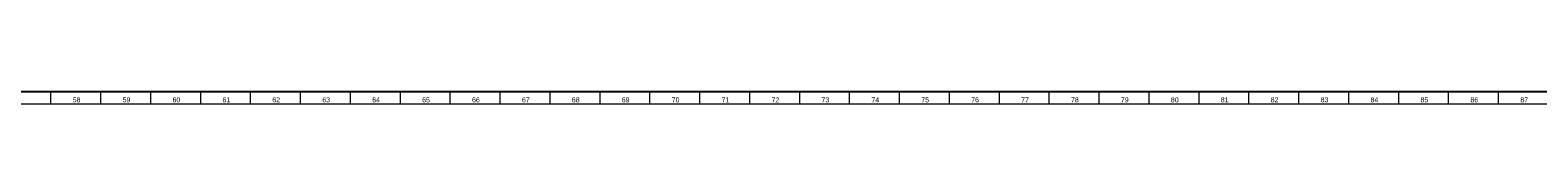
# Model space of a CAD drawing. Header units: millimetres. Extents: x -34 to 6620, y -230 to 4700.
# Tile 13 of 216: x 1142 to 1746, y 2 to 7. Entities that reach past the tile are written whole.
import ezdxf

# ---------------------------------------------------------------- set-up
doc = ezdxf.new("R2010")
doc.units = ezdxf.units.MM
doc.layers.add('1', color=7, linetype='Continuous', true_color=0xffffff)
doc.styles.add('Arial Unicode MS', font='Arial Unicode MS')

msp = doc.modelspace()

# ---------------------------------------------------------------- linework, layer by layer
at = {"layer": '1', "color": 7, "linetype": 'Continuous', "lineweight": 25}
msp.add_line((6613, 7), (7, 7), dxfattribs=at)
at = {"layer": '1', "color": 3, "linetype": 'Continuous', "lineweight": 13}
for p, q in [((1150, 7), (1150, 2)), ((1170, 7), (1170, 2)), ((1190, 7), (1190, 2)), ((1210, 7), (1210, 2)), ((1230, 7), (1230, 2)), ((1250, 7), (1250, 2)), ((1270, 7), (1270, 2)), ((1290, 7), (1290, 2)), ((1310, 7), (1310, 2)), ((1330, 7), (1330, 2)), ((1350, 7), (1350, 2)), ((1370, 7), (1370, 2)), ((1390, 7), (1390, 2)), ((1410, 7), (1410, 2)), ((1430, 7), (1430, 2)), ((1450, 7), (1450, 2)), ((1470, 7), (1470, 2)), ((1490, 7), (1490, 2)), ((1510, 7), (1510, 2)), ((1530, 7), (1530, 2)), ((1550, 7), (1550, 2)), ((1570, 7), (1570, 2)), ((1590, 7), (1590, 2)), ((1610, 7), (1610, 2)), ((1630, 7), (1630, 2)), ((1650, 7), (1650, 2)), ((1670, 7), (1670, 2)), ((1690, 7), (1690, 2)), ((1710, 7), (1710, 2)), ((1730, 7), (1730, 2))]:
    msp.add_line(p, q, dxfattribs=at)
at = {"layer": '1', "color": 3, "linetype": 'Continuous', "lineweight": 18}
msp.add_line((6618, 2), (2, 2), dxfattribs=at)

# ---------------------------------------------------------------- texts
at = {"layer": '1', "color": 3, "linetype": 'Continuous', "lineweight": 13, "char_height": 2, "attachment_point": 7, "line_spacing_factor": 1.069626, "style": 'Arial Unicode MS'}
for s, insert in [('\\W1.0000;58', (1158.846, 2.738)), ('\\W1.0000;59', (1178.846, 2.738)), ('\\W1.0000;60', (1198.846, 2.738)), ('\\W1.0000;61', (1218.846, 2.738)), ('\\W1.0000;62', (1238.846, 2.738)), ('\\W1.0000;63', (1258.846, 2.738)), ('\\W1.0000;64', (1278.846, 2.738)), ('\\W1.0000;65', (1298.846, 2.738)), ('\\W1.0000;66', (1318.846, 2.738)), ('\\W1.0000;67', (1338.846, 2.738)), ('\\W1.0000;68', (1358.846, 2.738)), ('\\W1.0000;69', (1378.846, 2.738)), ('\\W1.0000;70', (1398.846, 2.738)), ('\\W1.0000;71', (1418.846, 2.738)), ('\\W1.0000;72', (1438.846, 2.738)), ('\\W1.0000;73', (1458.846, 2.738)), ('\\W1.0000;74', (1478.846, 2.743)), ('\\W1.0000;75', (1498.846, 2.743)), ('\\W1.0000;76', (1518.846, 2.738)), ('\\W1.0000;77', (1538.846, 2.743)), ('\\W1.0000;78', (1558.846, 2.738)), ('\\W1.0000;79', (1578.846, 2.738)), ('\\W1.0000;80', (1598.846, 2.738)), ('\\W1.0000;81', (1618.846, 2.738)), ('\\W1.0000;82', (1638.846, 2.738)), ('\\W1.0000;83', (1658.846, 2.738)), ('\\W1.0000;84', (1678.846, 2.738)), ('\\W1.0000;85', (1698.846, 2.738)), ('\\W1.0000;86', (1718.846, 2.738)), ('\\W1.0000;87', (1738.846, 2.738))]:
    msp.add_mtext(s, dxfattribs=dict(at, insert=insert))

doc.saveas('drawing.dxf')
